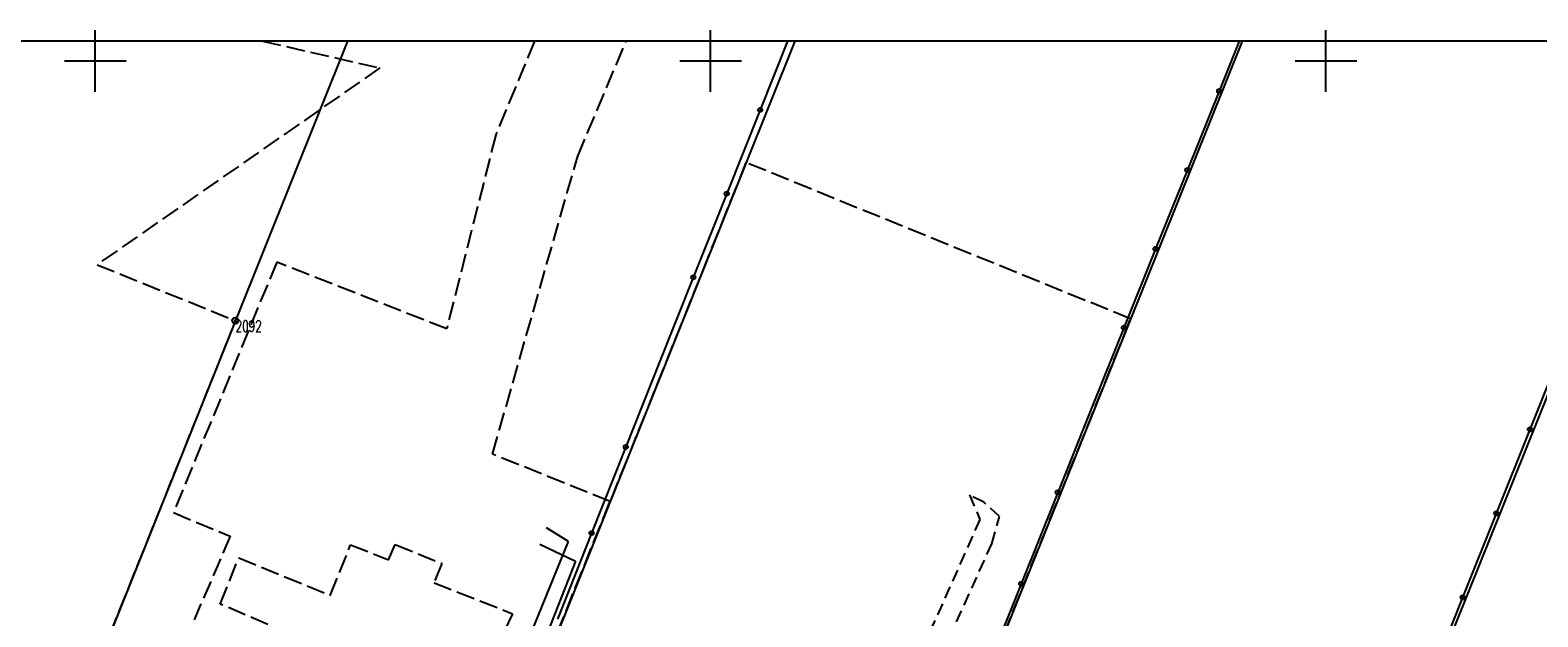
# Model space of a CAD drawing. Extents: x 6572638 to 13149531, y 5838629 to 11678088.
# Tile 15 of 37: x 6573595 to 6573717, y 5839105 to 5839152. Entities that reach past the tile are written whole.
import ezdxf

# ---------------------------------------------------------------- set-up
doc = ezdxf.new("R2010")
doc.units = 0
doc.header["$MEASUREMENT"] = 0
for name, pattern in [('1', [0]), ('1_OTKC', [1.5, 1, -0.5]), ('1_OTKU', [2, 1.5, -0.5]), ('3_SUEP_A', [0]), ('3_SUWP', [0]), ('GDE', [0]), ('GUK', [2, 1.5, -0.5])]:
    doc.linetypes.add(name, pattern=pattern)
doc.layers.get('0').update_dxf_attribs({"color": 250, "linetype": 'CONTINUOUS'})
for name, color, linetype in [('DZIALKI', 7, 'GDE'), ('EBTPO_L_0_A', 7, '1'), ('KONTURY', 3, 'GUK'), ('NUMERY_PUNKTOW', 7, 'CONTINUOUS'), ('OPIS_LNAP', 250, 'CONTINUOUS'), ('OTK_L_2', 7, '1_OTKC'), ('OTK_L_4', 7, '1_OTKU'), ('OTO_L_0', 7, 'CONTINUOUS'), ('PUNKTY', 7, 'CONTINUOUS'), ('SUEP_L_0', 1, '3_SUEP_A'), ('SUWP_L_0', 5, '3_SUWP')]:
    doc.layers.add(name, color=color, linetype=linetype)
doc.styles.get("Standard").update_dxf_attribs({"font": 'Simplex.SHX', "width": 0.75})

# ---------------------------------------------------------------- blocks, each defined once
blk = doc.blocks.new('GRT')
at = {"linetype": 'CONTINUOUS'}
blk.add_circle((0, 0), 0.25, dxfattribs=at)

msp = doc.modelspace()

# ---------------------------------------------------------------- linework, layer by layer
at = {"layer": 'DZIALKI'}
for p, q in [((6573620.48269, 5839151.60928), (6573611.38, 5839128.92)), ((6573656.83035, 5839151.60928), (6573620.37, 5839060.79)), ((6573693.19707, 5839151.60928), (6573651.7, 5839048.41)), ((6573729.56254, 5839151.60928), (6573683.02, 5839036.02)), ((6573611.38, 5839128.92), (6573589.05, 5839073.23))]:
    msp.add_line(p, q, dxfattribs=at)
at = {"layer": 'EBTPO_L_0_A', "linetype": '1'}
for p, q in [((6573600, 5839147.5), (6573600, 5839152.5)), ((6573650, 5839147.5), (6573650, 5839152.5)), ((6573700, 5839147.5), (6573700, 5839152.5)), ((6573597.5, 5839150), (6573602.5, 5839150)), ((6573647.5, 5839150), (6573652.5, 5839150)), ((6573697.5, 5839150), (6573702.5, 5839150))]:
    msp.add_line(p, q, dxfattribs=at)
at = {"layer": 'KONTURY'}
for p, q in [((6573613.59465, 5839151.60928), (6573623.12, 5839149.43)), ((6573635.69171, 5839151.60928), (6573632.54, 5839144.01)), ((6573639.2, 5839142.28), (6573643.14106, 5839151.60928)), ((6573623.12, 5839149.43), (6573600.14, 5839133.46)), ((6573632.54, 5839144.01), (6573628.55, 5839128.24)), ((6573632.27, 5839118.08), (6573639.2, 5839142.28)), ((6573652.87, 5839141.75), (6573641.83, 5839114.24)), ((6573684.13, 5839129.06), (6573652.87, 5839141.75)), ((6573614.74, 5839133.67), (6573606.35, 5839113.33)), ((6573628.55, 5839128.24), (6573614.74, 5839133.67)), ((6573600.14, 5839133.46), (6573611.38, 5839128.92)), ((6573611.38, 5839128.92), (6573589.82, 5839075.13)), ((6573673.07, 5839101.55), (6573684.13, 5839129.06)), ((6573641.83, 5839114.24), (6573632.27, 5839118.08)), ((6573620.37, 5839060.79), (6573641.83, 5839114.24)), ((6573606.35, 5839113.33), (6573610.97, 5839111.42)), ((6573610.97, 5839111.42), (6573608.02, 5839104.62))]:
    msp.add_line(p, q, dxfattribs=at)
at = {"layer": 'OPIS_LNAP', "color": 4, "linetype": 'CONTINUOUS'}
msp.add_lwpolyline([(6573532.64451, 5838731.60928), (6574126.64451, 5838731.60928), (6574126.64451, 5839151.60928), (6573532.64451, 5839151.60928)], close=True, dxfattribs=at)
at = {"layer": 'OTK_L_2', "linetype": '1_OTKC'}
for p, q in [((6573672.20712, 5839114.16701), (6573671.02924, 5839114.7638)), ((6573671.02924, 5839114.7638), (6573671.8881, 5839112.77877)), ((6573673.47526, 5839113.02567), (6573672.20712, 5839114.16701)), ((6573671.8881, 5839112.77877), (6573667.90258, 5839103.85543)), ((6573672.8404, 5839110.80365), (6573673.47526, 5839113.02567)), ((6573666.91502, 5839097.61262), (6573672.8404, 5839110.80365))]:
    msp.add_line(p, q, dxfattribs=at)
at = {"layer": 'OTK_L_4', "linetype": '1_OTKU'}
for p, q in [((6573619.08, 5839106.61), (6573620.74371, 5839110.7059)), ((6573620.74371, 5839110.7059), (6573623.83, 5839109.5)), ((6573623.83, 5839109.5), (6573624.37, 5839110.73)), ((6573624.37, 5839110.73), (6573628.16, 5839109.21)), ((6573610.15, 5839105.91), (6573611.65, 5839109.65)), ((6573611.65, 5839109.65), (6573619.08, 5839106.61)), ((6573628.16, 5839109.21), (6573627.53, 5839107.64)), ((6573627.53, 5839107.64), (6573633.89, 5839105.12)), ((6573619.53, 5839101.85), (6573610.15, 5839105.91)), ((6573633.89, 5839105.12), (6573630.6, 5839098.28))]:
    msp.add_line(p, q, dxfattribs=at)
at = {"layer": 'OTO_L_0'}
for p, q in [((6573656.25675, 5839151.60928), (6573654.02595, 5839146.02765)), ((6573692.95033, 5839151.60928), (6573691.31692, 5839147.55519)), ((6573691.31692, 5839147.55519), (6573688.73625, 5839141.14997)), ((6573654.02595, 5839146.02765), (6573651.30852, 5839139.22847)), ((6573688.73625, 5839141.14997), (6573686.15557, 5839134.74476)), ((6573651.30852, 5839139.22847), (6573648.5911, 5839132.42929)), ((6573686.15557, 5839134.74476), (6573683.57489, 5839128.33954)), ((6573648.5911, 5839132.42929), (6573645.87368, 5839125.6301)), ((6573683.57489, 5839128.33954), (6573680.99421, 5839121.93432)), ((6573719.30702, 5839126.90596), (6573716.57382, 5839120.08606)), ((6573645.87368, 5839125.6301), (6573643.1035, 5839118.66045)), ((6573680.99421, 5839121.93432), (6573678.20654, 5839114.97165)), ((6573716.57382, 5839120.08606), (6573713.84062, 5839113.26616)), ((6573643.1035, 5839118.66045), (6573640.32411, 5839111.6676)), ((6573678.20654, 5839114.97165), (6573675.2366, 5839107.55375)), ((6573713.84062, 5839113.26616), (6573711.10741, 5839106.44626)), ((6573640.32411, 5839111.6676), (6573637.54472, 5839104.67476)), ((6573675.2366, 5839107.55375), (6573672.26667, 5839100.13586)), ((6573711.10741, 5839106.44626), (6573708.37421, 5839099.62636))]:
    msp.add_line(p, q, dxfattribs=at)
for centre in [(6573691.31692, 5839147.55519), (6573654.02595, 5839146.02765), (6573688.73625, 5839141.14997), (6573651.30852, 5839139.22847), (6573686.15557, 5839134.74476), (6573648.5911, 5839132.42929), (6573683.57489, 5839128.33954), (6573716.57382, 5839120.08606), (6573643.1035, 5839118.66045), (6573678.20654, 5839114.97165), (6573713.84062, 5839113.26616), (6573640.32411, 5839111.6676), (6573675.2366, 5839107.55375), (6573711.10741, 5839106.44626)]:
    msp.add_circle(centre, 0.17, dxfattribs=at)
at = {"layer": 'SUEP_L_0', "linetype": '3_SUEP_A'}
for p, q in [((6573636.13078, 5839110.78026), (6573639.03, 5839109.39)), ((6573639.03, 5839109.39), (6573620.97684, 5839063.71097))]:
    msp.add_line(p, q, dxfattribs=at)
at = {"layer": 'SUWP_L_0', "linetype": '3_SUWP'}
for p, q in [((6573638.44, 5839110.98), (6573636.64958, 5839112.09077)), ((6573615.82, 5839055.46), (6573638.44, 5839110.98))]:
    msp.add_line(p, q, dxfattribs=at)

# ---------------------------------------------------------------- block references
at = {"layer": 'PUNKTY'}
msp.add_blockref('GRT', (6573611.38, 5839128.92), dxfattribs=at)

# ---------------------------------------------------------------- texts
at = {"layer": 'NUMERY_PUNKTOW', "width": 0.7}
msp.add_text('2092', height=0.9, dxfattribs=at).set_placement((6573611.38, 5839128.02))

doc.saveas('drawing.dxf')
